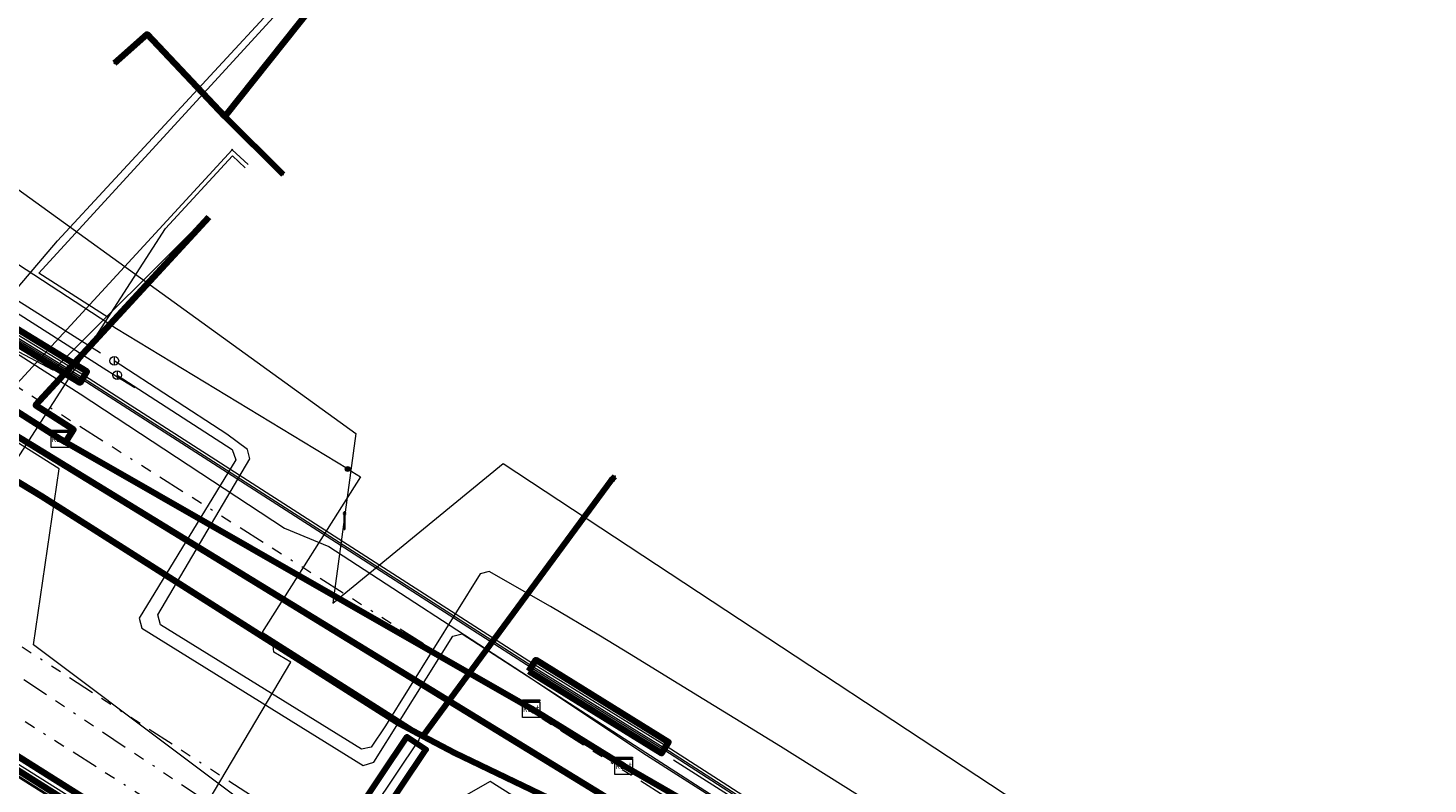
# Model space of a CAD drawing. Header units: metres. Extents: x 153756 to 154348, y 463867 to 464433.
# Tile 59 of 76: x 153948 to 154012, y 464100 to 464134. Entities that reach past the tile are written whole.
import ezdxf
from ezdxf.enums import TextEntityAlignment as Align
from ezdxf.lldxf.tags import DXFTag

# ---------------------------------------------------------------- set-up
doc = ezdxf.new("R2010")
doc.units = ezdxf.units.M
doc.header["$LTSCALE"] = 0.5
doc.linetypes.add('RI-OVERIG-SO', pattern=[17, 5, -2, 2, -2, 0, -2, 2, -2])
doc.layers.get('0').update_dxf_attribs({"linetype": 'CONTINUOUS'})
for name, color, linetype, lineweight in [('B-PV-KL-DATA_COAXKABEL_10_ZIGGO BV-G', 90, 'KL-DATA-SO', 18), ('B-PV-KL-DATA_COAXKABEL_17_ZIGGO BV-G', 90, 'KL-DATA-SO', 18), ('B-PV-KL-DATA_DELTA FIBER NETWERK BV-G', 90, 'KL-DATA-SO', 18), ('B-PV-KL-DATA_FORE FREEDOM BV-G', 90, 'KL-DATA-SO', 18), ('B-PV-KL-DATA_HULPSTUK_KPN BV-S', 90, 'CONTINUOUS', 25), ('B-PV-KL-DATA_HULPSTUK_ZIGGO BV-S', 90, 'CONTINUOUS', 25), ('B-PV-KL-DATA_KABELBED_KPN BV-G', 90, 'CONTINUOUS', 100), ('B-PV-KL-DATA_KABELBED_ZIGGO BV-G', 90, 'CONTINUOUS', 100), ('B-PV-KL-DATA_MANTELBUIS_FORE FREEDOM BV-G', 90, 'CONTINUOUS', 100), ('B-PV-KL-DATA_MANTELBUIS_ZIGGO BV-G', 90, 'CONTINUOUS', 100), ('B-PV-KL-DATA_REGGEFIBER OPERATOR BV-G', 90, 'KL-DATA-SO', 18), ('B-PV-KL-DATA_STEDIN NETBEHEER BV-G', 90, 'KL-DATA-SO', 18), ('B-PV-KL-ET_HS_50 KV_STEDIN NETBEHEER BV-G', 10, 'KL-HS-SO', 18), ('B-PV-KL-ET_HS_MANTELBUIS_POLYETHYLEEN PE_110_STEDIN NETBEHEER BV-G', 10, 'CONTINUOUS', 100), ('B-PV-KL-ET_HS_MANTELBUIS_POLYETHYLEEN PE_125_STEDIN NETBEHEER BV-G', 10, 'CONTINUOUS', 100), ('B-PV-KL-ET_HS_MANTELBUIS_POLYVINYLCHLORIDE PVC_125_STEDIN NETBEHEER BV-G', 10, 'CONTINUOUS', 100), ('B-PV-KL-ET_LS_400 V_STEDIN NETBEHEER BV-G', 190, 'KL-LS-SO', 18), ('B-PV-KL-ET_LS_GEMEENTE AMERSFOORT-S', 190, 'CONTINUOUS', 25), ('B-PV-KL-ET_LS_HULPSTUK_STEDIN NETBEHEER BV-S', 190, 'CONTINUOUS', 25), ('B-PV-KL-ET_LS_MANTELBUIS_POLYETHYLEEN PE_110_STEDIN NETBEHEER BV-G', 190, 'CONTINUOUS', 100), ('B-PV-KL-ET_LS_MANTELBUIS_POLYETHYLEEN PE_125_STEDIN NETBEHEER BV-G', 190, 'CONTINUOUS', 100), ('B-PV-KL-ET_LS_MANTELBUIS_POLYVINYLCHLORIDE PVC_125_STEDIN NETBEHEER BV-G', 190, 'CONTINUOUS', 100), ('B-PV-KL-ET_LS_MANTELBUIS_POLYVINYLCHLORIDE PVC_200_STEDIN NETBEHEER BV-G', 190, 'CONTINUOUS', 100), ('B-PV-KL-ET_MS_10 KV_STEDIN NETBEHEER BV-G', 130, 'KL-MS-SO', 18), ('B-PV-KL-ET_MS_MANTELBUIS_POLYETHYLEEN PE_110_STEDIN NETBEHEER BV-G', 130, 'CONTINUOUS', 100), ('B-PV-KL-ET_MS_MANTELBUIS_POLYETHYLEEN PE_125_STEDIN NETBEHEER BV-G', 130, 'CONTINUOUS', 100), ('B-PV-KL-ET_MS_MANTELBUIS_POLYVINYLCHLORIDE PVC_200_STEDIN NETBEHEER BV-G', 130, 'CONTINUOUS', 100), ('B-PV-KL-GAS_LD_KOPER_42_STEDIN NETBEHEER BV-G', 50, 'KL-GAS_LD-SO', 18), ('B-PV-KL-WARMTENET_HULPSTUK_WARMTEBEDRIJF EDE-S', 80, 'CONTINUOUS', 25), ('B-PV-KL-WARMTENET_WARMTEBEDRIJF EDE-G', 80, 'KL-WARMTENET-SO', 18), ('B-PV-KL-WATER_22_VITENS-G', 170, 'KL-WATER-SO', 18), ('B-PV-KL-WATER_35_VITENS-G', 170, 'KL-WATER-SO', 18), ('B-PV-KL-WATER_HULPSTUK_VITENS-S', 170, 'CONTINUOUS', 25), ('B-PV-OG-INFO_STEDIN NETBEHEER BV-G', 7, 'CONTINUOUS', 18), ('B-PV-OG-INFO_WARMTEBEDRIJF EDE-GV', 7, 'CONTINUOUS', 18), ('B-PV-RI-VRIJVERVAL_BETON_2000_GEMEENTE AMERSFOORT-G', 210, 'RI-OVERIG-SO', 18), ('B-PV-RI-VRIJVERVAL_BETON_280_GEMEENTE AMERSFOORT-G', 210, 'RI-OVERIG-SO', 18), ('B-PV-RI-VRIJVERVAL_BETON_500_GEMEENTE AMERSFOORT-G', 210, 'RI-OVERIG-SO', 18), ('B-PV-RI-VRIJVERVAL_GVK_1000_GEMEENTE AMERSFOORT-G', 210, 'RI-OVERIG-SO', 18)]:
    doc.layers.add(name, color=color, linetype=linetype, lineweight=lineweight)
doc.styles.add('NLCS-ISO', font='txt')
tags = doc.linetypes.add('KL-DATA-SO', pattern='A,4,-1,[101,NLCS.SHX,S=0.5,R=0,X=0,Y=0],-1,4,-1,["D",Standard,S=1,R=0,X=-0.25,Y=-0.5],-1.5', length=12.5).pattern_tags.tags
tags[18] = DXFTag(74, 10)
tags = doc.linetypes.add('KL-GAS_LD-SO', pattern='A,4,-1,[69,NLCS.SHX,S=0.5,R=0,X=0,Y=0],-1,4,-1,["L",Standard,S=1,R=0,X=0.25,Y=-0.5],-2', length=13).pattern_tags.tags
tags[18] = DXFTag(74, 10)
tags = doc.linetypes.add('KL-HS-SO', pattern='A,4,-1,[103,NLCS.SHX,S=0.75,R=0,X=0,Y=0],-1,4,-1,["H",Standard,S=1,R=0,X=0,Y=-0.5],-2', length=13).pattern_tags.tags
tags[18] = DXFTag(74, 10)
tags = doc.linetypes.add('KL-LS-SO', pattern='A,4,-1,[103,NLCS.SHX,S=0.75,R=0,X=0,Y=0],-1,4,-1,["L",Standard,S=1,R=0,X=0,Y=-0.5],-2', length=13).pattern_tags.tags
tags[18] = DXFTag(74, 10)
tags = doc.linetypes.add('KL-MS-SO', pattern='A,4,-1,[103,NLCS.SHX,S=0.75,R=0,X=0,Y=0],-1,4,-1,["M",Standard,S=1,R=0,X=0,Y=-0.5],-2', length=13).pattern_tags.tags
tags[18] = DXFTag(74, 10)
tags = doc.linetypes.add('KL-WARMTENET-SO', pattern='A,7,-1.5,["WN",Standard,S=1,R=0,X=-0.3,Y=-0.5],-3', length=11.5).pattern_tags.tags
tags[6] = DXFTag(74, 10)
doc.linetypes.add('KL-WATER-SO', pattern='A,7,-0.5,[168,NLCS.SHX,S=0.75,R=0,X=0.75,Y=0],-2', length=9.5)

# ---------------------------------------------------------------- blocks, each defined once
blk = doc.blocks.new('SKL-WTB_HULP_MOF-SO')
at = {"linetype": 'ByBlock', "lineweight": 18}
h = blk.add_hatch(color=0, dxfattribs=at)
h.dxf.hatch_style = 1
h.paths.add_polyline_path([(-0.5625, 0, 1), (0.5625, 0, 1)])
at = {"color": 0, "linetype": 'ByBlock', "lineweight": 18}
blk.add_circle((0, 0), 0.5625, dxfattribs=at)
at = {"color": 0, "linetype": 'ByBlock', "lineweight": 18, "style": 'NLCS-ISO', "flags": 1}
for tag, p in [('TYPE', (1.5, 0)), ('OMSCHRIJVING', (1.5, -3)), ('LABEL', (1.5, -1.5))]:
    blk.add_attdef(tag, p, '', height=1, dxfattribs=at)
blk = doc.blocks.new('SKL-WTB_HULP_KAST-SO')
at = {"color": 0, "linetype": 'ByBlock', "lineweight": 18}
for points in [[(-2, 2), (2, 2), (2, 1.68), (-2, 1.68)], [(-2, 1.52), (2, 1.52), (2, -2), (-2, -2)]]:
    blk.add_lwpolyline(points, close=True, dxfattribs=at)
at = {"color": 0, "linetype": 'ByBlock', "lineweight": 18, "style": 'NLCS-ISO'}
blk.add_text('kast', height=1.5, dxfattribs=at).set_placement((0, 0), align=Align.MIDDLE_CENTER)
at = {"color": 0, "linetype": 'ByBlock', "lineweight": 18, "style": 'NLCS-ISO', "flags": 1}
for tag, p in [('TYPE', (2.5, 0)), ('OMSCHRIJVING', (2.5, -3)), ('LABEL', (2.5, -1.5))]:
    blk.add_attdef(tag, p, '', height=1, dxfattribs=at)
blk = doc.blocks.new('SKL-WTB_HULP_OVERIG-SO')
at = {"color": 0, "linetype": 'ByBlock', "lineweight": 18}
for points in [[(-0.14, 0.14), (0.14, -0.14)], [(0.14, 0.14), (-0.14, -0.14)]]:
    blk.add_lwpolyline(points, dxfattribs=at)
at = {"color": 0, "linetype": 'ByBlock', "lineweight": 18, "style": 'NLCS-ISO', "flags": 1}
for tag, p in [('TYPE', (1.5, 0)), ('OMSCHRIJVING', (1.5, -3)), ('LABEL', (1.5, -1.5))]:
    blk.add_attdef(tag, p, '', height=1, dxfattribs=at)
blk = doc.blocks.new('SKL-ET_LS_MAST-SO')
for p, q in [((-0.05, 2.07), (0.05, 2.07)), ((-0.05, -2), (0.05, -2))]:
    blk.add_line(p, q)
for points in [[(-0.18, 1.76), (-0.22, 1.76), (-0.22, 1.84), (-0.18, 1.84), (-0.18, 1.79)], [(-0.18, 1.49), (-0.22, 1.49), (-0.22, 1.57), (-0.18, 1.57), (-0.18, 1.52)], [(-0.18, 1.79), (-0.05, 1.79)], [(-0.18, 1.76), (-0.05, 1.76)], [(-0.18, 1.52), (-0.05, 1.52)], [(-0.18, 1.49), (-0.05, 1.49)], [(-0.05, -2), (-0.05, 2.07)], [(0.05, -2), (0.05, 2.07)], [(0.18, 1.92), (0.05, 1.92)], [(0.18, 1.89), (0.05, 1.89)], [(0.18, 1.66), (0.05, 1.66)], [(0.18, 1.63), (0.05, 1.63)], [(0.18, 1.39), (0.05, 1.39)], [(0.18, 1.36), (0.05, 1.36)], [(0.18, 1.89), (0.22, 1.89), (0.22, 1.97), (0.18, 1.97), (0.18, 1.92)], [(0.18, 1.63), (0.22, 1.63), (0.22, 1.71), (0.18, 1.71), (0.18, 1.66)], [(0.18, 1.36), (0.22, 1.36), (0.22, 1.44), (0.18, 1.44), (0.18, 1.39)]]:
    blk.add_lwpolyline(points)
blk = doc.blocks.new('SKL-WTB_HULP_AFSLUITER-SO')
at = {"color": 0, "linetype": 'ByBlock', "lineweight": 18}
blk.add_lwpolyline([(0, 0.8), (0, -0.8)], dxfattribs=at)
blk.add_circle((0, 0), 1, dxfattribs=at)
at = {"color": 0, "linetype": 'ByBlock', "lineweight": 18, "style": 'NLCS-ISO', "flags": 1}
for tag, p in [('TYPE', (1.5, 0)), ('OMSCHRIJVING', (1.5, -3)), ('LABEL', (1.5, -1.5))]:
    blk.add_attdef(tag, p, '', height=1, dxfattribs=at)

msp = doc.modelspace()

# ---------------------------------------------------------------- linework, layer by layer
at = {"layer": 'B-PV-KL-DATA_COAXKABEL_10_ZIGGO BV-G', "ltscale": 0.5, "flags": 128}
msp.add_lwpolyline([(153956.206, 464125.618), (153948.26, 464116.979), (153950.007, 464115.869), (153949.64, 464115.291), (153949.379, 464115.44), (153944.741, 464118.386), (153943.613, 464117.547), (153925.715, 464128.913), (153918.061, 464113.797), (153921.767, 464111.44), (153921.457, 464110.952)], dxfattribs=at)
at = {"layer": 'B-PV-KL-DATA_COAXKABEL_17_ZIGGO BV-G', "ltscale": 0.5, "flags": 128}
for points in [[(153996.169, 464179.113), (153996.284, 464179.178), (153995.818, 464180.062), (154003.11, 464184.166), (154010.517, 464171.007), (154024.259, 464147.291), (154042.286, 464114.644), (154031.768, 464103.093), (154029.255, 464100.436), (154024.862, 464096.061), (154021.132, 464092.256), (154019.243, 464090.452), (154017.896, 464089.254), (154013.459, 464085.36), (154012.495, 464084.609), (154006.595, 464085.799), (154007.067, 464087.691), (154001.209, 464089.229), (153997.871, 464091.53), (153994.672, 464091.229), (153992.569, 464091.933), (153986.672, 464094.35), (153980.947, 464097.152), (153975.24, 464100.432), (153975.243, 464100.437), (153970.997, 464103.061), (153949.379, 464115.44), (153944.741, 464118.386), (153943.613, 464117.547), (153925.715, 464128.913), (153917.148, 464111.993), (153918.348, 464110.648), (153918.716, 464110.414), (153919.49, 464111.614), (153919.76, 464112.039)], [(154038.385, 464121.708), (154042.286, 464114.644), (154031.768, 464103.093), (154029.255, 464100.436), (154024.862, 464096.061), (154021.132, 464092.256), (154019.243, 464090.452), (154017.896, 464089.254), (154013.459, 464085.36), (154012.495, 464084.609), (154006.595, 464085.799), (154007.067, 464087.691), (154001.209, 464089.229), (153997.871, 464091.53), (153994.672, 464091.229), (153992.569, 464091.933), (153986.672, 464094.35), (153980.947, 464097.152), (153975.24, 464100.432), (153975.243, 464100.437), (153970.997, 464103.061), (153949.379, 464115.44), (153944.741, 464118.386), (153943.613, 464117.547), (153925.715, 464128.913), (153918.061, 464113.797), (153921.767, 464111.44), (153921.457, 464110.952)]]:
    msp.add_lwpolyline(points, dxfattribs=at)
at = {"layer": 'B-PV-KL-DATA_DELTA FIBER NETWERK BV-G', "ltscale": 0.5, "flags": 128}
for points in [[(153946.998, 464119.622), (153950.313, 464117.503)], [(153950.313, 464117.503), (153959.681, 464111.347), (153961.712, 464110.495), (153970.87, 464104.531)], [(153970.87, 464104.531), (153976.127, 464101.027)], [(153976.127, 464101.027), (153994.023, 464089.626)]]:
    msp.add_lwpolyline(points, dxfattribs=at)
at = {"layer": 'B-PV-KL-DATA_FORE FREEDOM BV-G', "ltscale": 0.5, "flags": 128}
for points in [[(154001.15, 464082.54), (153946.64, 464116.03), (153929.87, 464126.7), (153923.6, 464130.25), (153881.73, 464156.54), (153875.789, 464160.323)], [(153875.789, 464160.322), (153881.73, 464156.54), (153923.6, 464130.25), (153929.87, 464126.7), (153946.64, 464116.03), (154001.15, 464082.54)], [(153875.791, 464160.327), (153881.735, 464156.542), (153923.6, 464130.247), (153929.871, 464126.696), (153946.641, 464116.035), (154001.148, 464082.537)], [(153875.791, 464160.327), (153881.735, 464156.542), (153923.6, 464130.247), (153929.871, 464126.696), (153946.641, 464116.035), (154001.148, 464082.537)], [(153875.791, 464160.326), (153881.735, 464156.542), (153923.6, 464130.247), (153929.871, 464126.696), (153946.641, 464116.035), (154001.148, 464082.537)]]:
    msp.add_lwpolyline(points, dxfattribs=at)
at = {"layer": 'B-PV-KL-DATA_KABELBED_KPN BV-G', "ltscale": 0.5, "flags": 128}
for points in [[(153900.231, 464143.144), (153909.156, 464137.524), (153912.113, 464135.662), (153918.818, 464131.44), (153945.571, 464114.595), (153948.535, 464112.811), (153964.972, 464102.365), (153966.023, 464101.804), (153967.477, 464101.028), (153988.299, 464091.023), (153993.476, 464088.843), (153994.189, 464088.543), (153998.751, 464087.02), (153999.985, 464086.716)], [(153963.697, 464138.739), (153956.942, 464130.234)], [(153953.373, 464134.011), (153951.882, 464132.677)], [(153956.942, 464130.234), (153953.373, 464134.011)], [(153956.942, 464130.234), (153959.613, 464127.566)], [(153966.023, 464101.804), (153974.694, 464113.569)], [(153974.694, 464113.569), (153974.835, 464113.72)]]:
    msp.add_lwpolyline(points, dxfattribs=at)
at = {"layer": 'B-PV-KL-DATA_KABELBED_ZIGGO BV-G', "ltscale": 0.5, "flags": 128}
for points in [[(153949.64, 464115.291), (153950.007, 464115.869), (153948.26, 464116.979), (153956.206, 464125.618)], [(153949.379, 464115.44), (153945.161, 464118.12)], [(153949.64, 464115.291), (153949.379, 464115.44)], [(153970.997, 464103.061), (153949.64, 464115.291)], [(153975.243, 464100.437), (153970.997, 464103.061)], [(154031.049, 464102.333), (154029.255, 464100.436), (154021.132, 464092.256), (154017.896, 464089.254), (154013.459, 464085.36), (154012.495, 464084.609), (154006.595, 464085.799), (154007.067, 464087.691), (154001.209, 464089.229), (153997.871, 464091.53), (153994.672, 464091.229), (153992.569, 464091.933), (153986.672, 464094.35), (153980.947, 464097.152), (153975.243, 464100.437)]]:
    msp.add_lwpolyline(points, dxfattribs=at)
at = {"layer": 'B-PV-KL-DATA_MANTELBUIS_FORE FREEDOM BV-G', "ltscale": 0.5, "flags": 128}
msp.add_lwpolyline([(153923.6, 464130.247), (153929.872, 464126.696), (153946.642, 464116.035), (153977.888, 464096.868), (153989.661, 464089.598), (154001.148, 464082.537)], dxfattribs=at)
at = {"layer": 'B-PV-KL-DATA_MANTELBUIS_ZIGGO BV-G', "ltscale": 0.5, "flags": 128}
for points in [[(153949.379, 464115.44), (153945.161, 464118.12)], [(153975.243, 464100.437), (153970.997, 464103.061)]]:
    msp.add_lwpolyline(points, dxfattribs=at)
at = {"layer": 'B-PV-KL-DATA_REGGEFIBER OPERATOR BV-G', "ltscale": 0.5, "flags": 128}
for points in [[(153956.039, 464125.557), (153949.07, 464118.595)], [(153956.039, 464125.557), (153956.146, 464125.673)], [(153949.07, 464118.595), (153946.987, 464119.697), (153942.084, 464122.828)]]:
    msp.add_lwpolyline(points, dxfattribs=at)
at = {"layer": 'B-PV-KL-DATA_STEDIN NETBEHEER BV-G', "ltscale": 0.5, "flags": 128}
for points in [[(153878.194, 464164.114), (153879.317, 464163.658), (153897.156, 464151.89), (153907.268, 464145.523), (153919.604, 464137.884), (153929.815, 464130.863), (153950.445, 464118.247), (153971.033, 464105.018), (153977.127, 464101.251), (153983.039, 464097.432), (153984.301, 464096.714), (153985.515, 464096.208), (153988.705, 464095.127), (153991.404, 464093.931), (153993.405, 464092.705), (153994.352, 464092.143), (154002.262, 464086.959), (154010.786, 464081.582), (154019.509, 464076.399), (154027.451, 464071.897), (154037.264, 464066.509), (154042.362, 464063.58), (154048.616, 464059.603), (154054.717, 464055.149), (154058.459, 464052.28), (154061.337, 464049.608), (154062.227, 464048.93), (154063.082, 464047.903), (154064.409, 464045.676), (154065.662, 464044.654), (154068.46, 464042.551), (154077.631, 464034.349), (154081.646, 464028.918), (154084.969, 464024.319), (154086.145, 464022.606), (154093.398, 464011.854), (154099.509, 464001.702), (154099.512, 464000.277), (154105.217, 463989.252), (154109.874, 463979.163), (154117.096, 463964.195), (154129.678, 463937.769), (154133.886, 463928.961)], [(153868.933, 464149.518), (153871.207, 464148.082), (153992.997, 464071.272), (154018.009, 464054.721), (154032.252, 464043.728), (154056.605, 464021.476), (154060.747, 464017.144), (154072.629, 464003.712), (154091.833, 463977.529), (154096.909, 463969.797), (154106.625, 463953.097), (154119.665, 463926.186), (154125.852, 463914.072)]]:
    msp.add_lwpolyline(points, dxfattribs=at)
at = {"layer": 'B-PV-KL-ET_HS_50 KV_STEDIN NETBEHEER BV-G', "ltscale": 0.5, "flags": 128}
for points in [[(153868.907, 464149.476), (153871.18, 464148.04), (153992.97, 464071.23), (154017.98, 464054.68), (154032.22, 464043.69), (154056.57, 464021.44), (154060.71, 464017.11), (154072.59, 464003.68), (154092, 463977.64), (154097.08, 463969.9), (154106.446, 463953.009), (154119.53, 463926.12), (154125.765, 463913.911)], [(154125.88, 463914.125), (154119.709, 463926.209), (154106.626, 463953.097), (154097.251, 463970.004), (154092.16, 463977.76), (154072.745, 464003.806), (154060.857, 464017.245), (154056.71, 464021.583), (154032.349, 464043.843), (154018.096, 464054.843), (153993.079, 464071.398), (153871.287, 464148.209), (153869.014, 464149.645)], [(153869.067, 464149.729), (153871.34, 464148.294), (153993.133, 464071.482), (154018.154, 464054.924), (154032.413, 464043.92), (154056.78, 464021.655), (154060.931, 464017.313), (154072.823, 464003.869), (154092.249, 463977.807), (154097.334, 463970.059), (154106.719, 463953.134), (154119.798, 463926.254), (154125.938, 463914.231)], [(153869.175, 464149.898), (153871.447, 464148.463), (153993.242, 464071.65), (154018.27, 464055.087), (154032.542, 464044.073), (154056.92, 464021.798), (154061.078, 464017.448), (154072.978, 464003.995), (154092.416, 463977.917), (154097.505, 463970.163), (154106.894, 463953.231), (154119.977, 463926.343), (154126.053, 463914.445)], [(153869.282, 464150.067), (153871.554, 464148.632), (153993.351, 464071.818), (154018.386, 464055.25), (154032.671, 464044.226), (154057.06, 464021.941), (154061.225, 464017.583), (154073.133, 464004.121), (154092.583, 463978.027), (154097.676, 463970.267), (154107.069, 463953.328), (154120.156, 463926.432), (154126.169, 463914.659)]]:
    msp.add_lwpolyline(points, dxfattribs=at)
at = {"layer": 'B-PV-KL-ET_HS_MANTELBUIS_POLYETHYLEEN PE_110_STEDIN NETBEHEER BV-G', "ltscale": 0.5, "flags": 128}
msp.add_lwpolyline([(154091.994, 463977.647), (154072.785, 464003.838), (154060.894, 464017.279), (154056.745, 464021.619), (154032.381, 464043.881), (154018.125, 464054.884), (153993.106, 464071.44), (153871.314, 464148.251), (153869.041, 464149.687)], dxfattribs=at)
at = {"layer": 'B-PV-KL-ET_HS_MANTELBUIS_POLYETHYLEEN PE_125_STEDIN NETBEHEER BV-G', "ltscale": 0.5, "flags": 128}
msp.add_lwpolyline([(153868.478, 464148.8), (153870.753, 464147.363), (153992.536, 464070.558), (154017.514, 464054.029), (154031.705, 464043.077), (154056.01, 464020.868), (154060.121, 464016.568), (154071.969, 464003.175), (154091.359, 463977.162), (154092.641, 463978.118), (154073.211, 464004.185), (154061.299, 464017.652), (154057.13, 464022.012), (154032.735, 464044.303), (154018.446, 464055.331), (153993.404, 464071.902), (153871.607, 464148.717), (153869.335, 464150.152)], dxfattribs=at)
at = {"layer": 'B-PV-KL-ET_HS_MANTELBUIS_POLYVINYLCHLORIDE PVC_125_STEDIN NETBEHEER BV-G', "ltscale": 0.5, "flags": 128}
msp.add_lwpolyline([(153958.107, 464091.03), (153958.979, 464090.444), (153966.172, 464101.181), (153965.3, 464101.767), (153958.107, 464091.03)], dxfattribs=at)
at = {"layer": 'B-PV-KL-ET_LS_400 V_STEDIN NETBEHEER BV-G', "ltscale": 0.5, "flags": 128}
for points in [[(153962.577, 464114.058), (153951.97, 464120.485), (153942.52, 464126.652), (153936.368, 464130.656), (153924.183, 464138.259), (153912.418, 464145.606), (153898.843, 464154.156), (153883.731, 464163.75)], [(153962.577, 464114.058), (153963.175, 464113.695), (153958.652, 464106.568), (153965.756, 464102.057), (153965.863, 464101.94), (153965.895, 464101.786), (153965.844, 464101.636), (153956.371, 464087.496), (153959.823, 464085.284)], [(153950.297, 464088.872), (153959.974, 464105.2), (153959.196, 464105.658), (153959.128, 464106.266)], [(153995.594, 464089.215), (153977.53, 464100.694)]]:
    msp.add_lwpolyline(points, dxfattribs=at)
at = {"layer": 'B-PV-KL-ET_LS_MANTELBUIS_POLYETHYLEEN PE_110_STEDIN NETBEHEER BV-G', "ltscale": 0.5, "flags": 128}
msp.add_lwpolyline([(154091.994, 463977.647), (154072.785, 464003.838), (154060.894, 464017.279), (154056.745, 464021.619), (154032.381, 464043.881), (154018.125, 464054.884), (153993.106, 464071.44), (153871.314, 464148.251), (153869.041, 464149.687)], dxfattribs=at)
at = {"layer": 'B-PV-KL-ET_LS_MANTELBUIS_POLYETHYLEEN PE_125_STEDIN NETBEHEER BV-G', "ltscale": 0.5, "flags": 128}
msp.add_lwpolyline([(153868.478, 464148.8), (153870.753, 464147.363), (153992.536, 464070.558), (154017.514, 464054.029), (154031.705, 464043.077), (154056.01, 464020.868), (154060.121, 464016.568), (154071.969, 464003.175), (154091.359, 463977.162), (154092.641, 463978.118), (154073.211, 464004.185), (154061.299, 464017.652), (154057.13, 464022.012), (154032.735, 464044.303), (154018.446, 464055.331), (153993.404, 464071.902), (153871.607, 464148.717), (153869.335, 464150.152)], dxfattribs=at)
at = {"layer": 'B-PV-KL-ET_LS_MANTELBUIS_POLYVINYLCHLORIDE PVC_125_STEDIN NETBEHEER BV-G', "ltscale": 0.5, "flags": 128}
msp.add_lwpolyline([(153958.107, 464091.03), (153958.979, 464090.444), (153966.172, 464101.181), (153965.3, 464101.767), (153958.107, 464091.03)], dxfattribs=at)
at = {"layer": 'B-PV-KL-ET_LS_MANTELBUIS_POLYVINYLCHLORIDE PVC_200_STEDIN NETBEHEER BV-G', "ltscale": 0.5, "flags": 128}
for points in [[(153929.67, 464130.629), (153950.301, 464118.012), (153950.615, 464118.524), (153929.984, 464131.141), (153929.67, 464130.629)], [(153970.888, 464104.785), (153976.982, 464101.017), (153977.298, 464101.527), (153971.204, 464105.295), (153970.888, 464104.785)]]:
    msp.add_lwpolyline(points, dxfattribs=at)
at = {"layer": 'B-PV-KL-ET_MS_10 KV_STEDIN NETBEHEER BV-G', "ltscale": 0.5, "flags": 128}
for points in [[(153878.262, 464164.221), (153879.375, 464163.768), (153897.223, 464151.995), (153907.333, 464145.628), (153919.672, 464137.989), (153929.883, 464130.968), (153950.512, 464118.352), (153971.1, 464105.124), (153977.194, 464101.357), (153983.104, 464097.539), (153984.356, 464096.827), (153985.56, 464096.325)], [(153878.153, 464164.05), (153879.282, 464163.591), (153897.115, 464151.827), (153907.228, 464145.459), (153919.563, 464137.821), (153929.774, 464130.8), (153950.405, 464118.183), (153970.993, 464104.955), (153977.087, 464101.188), (153983, 464097.368), (153984.268, 464096.647)]]:
    msp.add_lwpolyline(points, dxfattribs=at)
at = {"layer": 'B-PV-KL-ET_MS_MANTELBUIS_POLYETHYLEEN PE_110_STEDIN NETBEHEER BV-G', "ltscale": 0.5, "flags": 128}
msp.add_lwpolyline([(154091.994, 463977.647), (154072.785, 464003.838), (154060.894, 464017.279), (154056.745, 464021.619), (154032.381, 464043.881), (154018.125, 464054.884), (153993.106, 464071.44), (153871.314, 464148.251), (153869.041, 464149.687)], dxfattribs=at)
at = {"layer": 'B-PV-KL-ET_MS_MANTELBUIS_POLYETHYLEEN PE_125_STEDIN NETBEHEER BV-G', "ltscale": 0.5, "flags": 128}
msp.add_lwpolyline([(153868.478, 464148.8), (153870.753, 464147.363), (153992.536, 464070.558), (154017.514, 464054.029), (154031.705, 464043.077), (154056.01, 464020.868), (154060.121, 464016.568), (154071.969, 464003.175), (154091.359, 463977.162), (154092.641, 463978.118), (154073.211, 464004.185), (154061.299, 464017.652), (154057.13, 464022.012), (154032.735, 464044.303), (154018.446, 464055.331), (153993.404, 464071.902), (153871.607, 464148.717), (153869.335, 464150.152)], dxfattribs=at)
at = {"layer": 'B-PV-KL-ET_MS_MANTELBUIS_POLYVINYLCHLORIDE PVC_200_STEDIN NETBEHEER BV-G', "ltscale": 0.5, "flags": 128}
for points in [[(153929.67, 464130.629), (153950.301, 464118.012), (153950.615, 464118.524), (153929.984, 464131.141), (153929.67, 464130.629)], [(153970.888, 464104.785), (153976.982, 464101.017), (153977.298, 464101.527), (153971.204, 464105.295), (153970.888, 464104.785)]]:
    msp.add_lwpolyline(points, dxfattribs=at)
at = {"layer": 'B-PV-KL-GAS_LD_KOPER_42_STEDIN NETBEHEER BV-G', "ltscale": 0.5, "flags": 128}
for points in [[(153951.593, 464121.008), (153948.413, 464123.044), (153962.191, 464138.097), (153961.257, 464138.953)], [(153951.593, 464121.008), (153954.221, 464125.087), (153957.293, 464128.423), (153957.882, 464127.881)], [(153939.167, 464101.722), (153951.593, 464121.008)]]:
    msp.add_lwpolyline(points, dxfattribs=at)
at = {"layer": 'B-PV-KL-WARMTENET_WARMTEBEDRIJF EDE-G', "ltscale": 0.5, "flags": 128}
for points in [[(153945.299, 464123.141), (153951.241, 464119.385)], [(153945.007, 464122.755), (153951.355, 464118.698)], [(153951.355, 464118.698), (153951.982, 464118.309)], [(154109.553, 463978.445), (154102.683, 463992.972), (154099.991, 463998.53), (154098.925, 463998.323), (154095.852, 463996.676), (154094.641, 463997.747), (154086.988, 464009.073), (154079.51, 464019.677), (154069.383, 464032.78), (154064.147, 464039.224), (154057.902, 464045.785), (154048.969, 464053.516), (154040.397, 464060.435), (154030.499, 464068.294), (154017.268, 464078.092), (154006.698, 464085.638), (154002.538, 464088.365), (153999.51, 464090.251), (153997.993, 464091.299), (153993.327, 464094.398), (153988.849, 464097.305), (153982.434, 464101.331), (153977.29, 464104.475), (153975.588, 464105.524), (153974.107, 464106.432), (153971.891, 464107.749), (153969.067, 464109.349), (153968.66, 464109.242), (153964.316, 464102.27), (153963.663, 464101.3), (153963.21, 464101.206), (153953.998, 464106.912), (153953.875, 464107.373), (153958.088, 464114.53), (153957.987, 464114.953), (153957.04, 464115.652), (153951.873, 464119.023)], [(153951.982, 464118.309), (153952.814, 464117.793)], [(153952.008, 464118.362), (153957.279, 464114.957), (153957.444, 464114.483), (153953.018, 464107.214), (153953.133, 464106.758), (153963.288, 464100.453), (153963.772, 464100.607), (153967.406, 464106.39), (153967.83, 464106.495), (153976.732, 464100.748), (153982.995, 464096.709), (153989.823, 464092.386), (153999.136, 464086.677), (154007.732, 464081.054), (154012.935, 464077.4), (154019.091, 464072.9), (154023.17, 464069.78), (154029.808, 464064.372), (154036.753, 464058.387), (154045.117, 464050.742), (154055.41, 464040.512), (154062.814, 464032.515), (154068.334, 464026.095), (154076.907, 464015.444), (154085.866, 464003.689), (154092.6, 463994.717), (154093.053, 463994.571), (154099.383, 463997.893), (154099.807, 463997.747), (154101.911, 463993.484), (154108.952, 463978.673)]]:
    msp.add_lwpolyline(points, dxfattribs=at)
at = {"layer": 'B-PV-KL-WATER_22_VITENS-G', "ltscale": 0.5, "flags": 128}
msp.add_lwpolyline([(153957.282, 464128.705), (153958.018, 464128.028)], dxfattribs=at)
at = {"layer": 'B-PV-KL-WATER_35_VITENS-G', "ltscale": 0.5, "flags": 128}
for points in [[(153933.765, 464106.281), (153949.263, 464124.533), (153959.117, 464135.171), (153958.383, 464135.85)], [(153935.574, 464105.125), (153957.282, 464128.705)]]:
    msp.add_lwpolyline(points, dxfattribs=at)
at = {"layer": 'B-PV-OG-INFO_STEDIN NETBEHEER BV-G', "ltscale": 0.5, "flags": 128}
for points in [[(153868.478, 464148.8), (153870.753, 464147.363), (153992.536, 464070.558), (154017.514, 464054.029), (154031.705, 464043.077), (154056.01, 464020.868), (154060.121, 464016.568), (154071.969, 464003.175), (154091.359, 463977.162), (154092.641, 463978.118), (154073.211, 464004.185), (154061.299, 464017.652), (154057.13, 464022.012), (154032.735, 464044.303), (154018.446, 464055.331), (153993.404, 464071.902), (153871.607, 464148.717), (153869.335, 464150.152)], [(153868.478, 464148.8), (153870.753, 464147.363), (153992.536, 464070.558), (154017.514, 464054.029), (154031.705, 464043.077), (154056.01, 464020.868), (154060.121, 464016.568), (154071.969, 464003.175), (154091.359, 463977.162), (154092.641, 463978.118), (154073.211, 464004.185), (154061.299, 464017.652), (154057.13, 464022.012), (154032.735, 464044.303), (154018.446, 464055.331), (153993.404, 464071.902), (153871.607, 464148.717), (153869.335, 464150.152)], [(153868.478, 464148.8), (153870.753, 464147.363), (153992.536, 464070.558), (154017.514, 464054.029), (154031.705, 464043.077), (154056.01, 464020.868), (154060.121, 464016.568), (154071.969, 464003.175), (154091.359, 463977.162), (154092.641, 463978.118), (154073.211, 464004.185), (154061.299, 464017.652), (154057.13, 464022.012), (154032.735, 464044.303), (154018.446, 464055.331), (153993.404, 464071.902), (153871.607, 464148.717), (153869.335, 464150.152)], [(154091.994, 463977.647), (154072.785, 464003.838), (154060.894, 464017.279), (154056.745, 464021.619), (154032.381, 464043.881), (154018.125, 464054.884), (153993.106, 464071.44), (153871.314, 464148.251), (153869.041, 464149.687)], [(154091.994, 463977.647), (154072.785, 464003.838), (154060.894, 464017.279), (154056.745, 464021.619), (154032.381, 464043.881), (154018.125, 464054.884), (153993.106, 464071.44), (153871.314, 464148.251), (153869.041, 464149.687)], [(154091.994, 463977.647), (154072.785, 464003.838), (154060.894, 464017.279), (154056.745, 464021.619), (154032.381, 464043.881), (154018.125, 464054.884), (153993.106, 464071.44), (153871.314, 464148.251), (153869.041, 464149.687)]]:
    msp.add_lwpolyline(points, dxfattribs=at)
at = {"layer": 'B-PV-OG-INFO_WARMTEBEDRIJF EDE-GV', "ltscale": 0.5, "flags": 128}
msp.add_lwpolyline([(153871.689, 464153.862), (153877.498, 464163.017), (153879.231, 464161.339), (153931.617, 464130.578), (153939.377, 464132.723), (153962.951, 464115.691), (153961.905, 464107.896), (153969.707, 464114.308), (154033.608, 464072.209), (154073.339, 464035.837), (154099.038, 464003.438), (154104.506, 464000.679), (154135.623, 463932.182), (154129.594, 463921.007), (154097.446, 463991.23), (154088.614, 463991.699), (154041.667, 464047.122), (153996.461, 464082.453), (153969.123, 464099.725), (153961.963, 464095.632), (153948.17, 464105.991), (153949.347, 464114.06), (153938.099, 464121.146), (153930.156, 464117.087)], close=True, dxfattribs=at)
at = {"layer": 'B-PV-RI-VRIJVERVAL_BETON_2000_GEMEENTE AMERSFOORT-G', "ltscale": 0.5, "flags": 128}
msp.add_lwpolyline([(154017.17, 464058.47), (153870.25, 464151.594)], dxfattribs=at)
at = {"layer": 'B-PV-RI-VRIJVERVAL_BETON_280_GEMEENTE AMERSFOORT-G', "ltscale": 0.5, "flags": 128}
msp.add_lwpolyline([(153925.98, 464118.85), (153967.45, 464091.28)], dxfattribs=at)
at = {"layer": 'B-PV-RI-VRIJVERVAL_BETON_500_GEMEENTE AMERSFOORT-G', "ltscale": 0.5, "flags": 128}
msp.add_lwpolyline([(153972.77, 464089.59), (153932.2, 464115.9)], dxfattribs=at)
at = {"layer": 'B-PV-RI-VRIJVERVAL_GVK_1000_GEMEENTE AMERSFOORT-G', "ltscale": 0.5, "flags": 128}
msp.add_lwpolyline([(153995.46, 464087.43), (153923.03, 464133.25)], dxfattribs=at)

# ---------------------------------------------------------------- block references
at = {"layer": 'B-PV-KL-DATA_HULPSTUK_KPN BV-S', "xscale": 0.2, "yscale": 0.2, "zscale": 0.2}
for name, p in [('SKL-WTB_HULP_MOF-SO', (153953.373, 464134.011)), ('SKL-WTB_HULP_OVERIG-SO', (153953.373, 464134.011)), ('SKL-WTB_HULP_OVERIG-SO', (153953.373, 464134.011)), ('SKL-WTB_HULP_OVERIG-SO', (153951.882, 464132.677)), ('SKL-WTB_HULP_MOF-SO', (153956.942, 464130.234)), ('SKL-WTB_HULP_OVERIG-SO', (153956.942, 464130.234)), ('SKL-WTB_HULP_OVERIG-SO', (153956.942, 464130.234)), ('SKL-WTB_HULP_OVERIG-SO', (153956.942, 464130.234)), ('SKL-WTB_HULP_OVERIG-SO', (153959.613, 464127.566)), ('SKL-WTB_HULP_MOF-SO', (153974.694, 464113.569)), ('SKL-WTB_HULP_OVERIG-SO', (153974.694, 464113.569)), ('SKL-WTB_HULP_OVERIG-SO', (153974.694, 464113.569)), ('SKL-WTB_HULP_OVERIG-SO', (153974.835, 464113.72)), ('SKL-WTB_HULP_MOF-SO', (153949.043, 464112.488)), ('SKL-WTB_HULP_MOF-SO', (153956.724, 464107.607)), ('SKL-WTB_HULP_MOF-SO', (153966.023, 464101.804)), ('SKL-WTB_HULP_OVERIG-SO', (153966.023, 464101.804))]:
    msp.add_blockref(name, p, dxfattribs=at)
at = {"layer": 'B-PV-KL-DATA_HULPSTUK_ZIGGO BV-S', "xscale": 0.2, "yscale": 0.2, "zscale": 0.2}
for p in [(153949.379, 464115.44), (153970.997, 464103.061), (153975.243, 464100.437)]:
    msp.add_blockref('SKL-WTB_HULP_KAST-SO', p, dxfattribs=at)
at = {"layer": 'B-PV-KL-ET_LS_GEMEENTE AMERSFOORT-S', "xscale": 0.2, "yscale": 0.2, "zscale": 0.2}
msp.add_blockref('SKL-ET_LS_MAST-SO', (153962.432, 464111.68), dxfattribs=at)
at = {"layer": 'B-PV-KL-ET_LS_HULPSTUK_STEDIN NETBEHEER BV-S', "xscale": 0.2, "yscale": 0.2, "zscale": 0.2}
msp.add_blockref('SKL-WTB_HULP_MOF-SO', (153962.577, 464114.058), dxfattribs=at)
at = {"layer": 'B-PV-KL-WARMTENET_HULPSTUK_WARMTEBEDRIJF EDE-S', "xscale": 0.2, "yscale": 0.2, "zscale": 0.2}
for p in [(153951.873, 464119.023), (153952.008, 464118.362)]:
    msp.add_blockref('SKL-WTB_HULP_AFSLUITER-SO', p, dxfattribs=at)
at = {"layer": 'B-PV-KL-WATER_HULPSTUK_VITENS-S', "xscale": 0.2, "yscale": 0.2, "zscale": 0.2}
msp.add_blockref('SKL-WTB_HULP_OVERIG-SO', (153957.282, 464128.705), dxfattribs=at)

doc.saveas('drawing.dxf')
